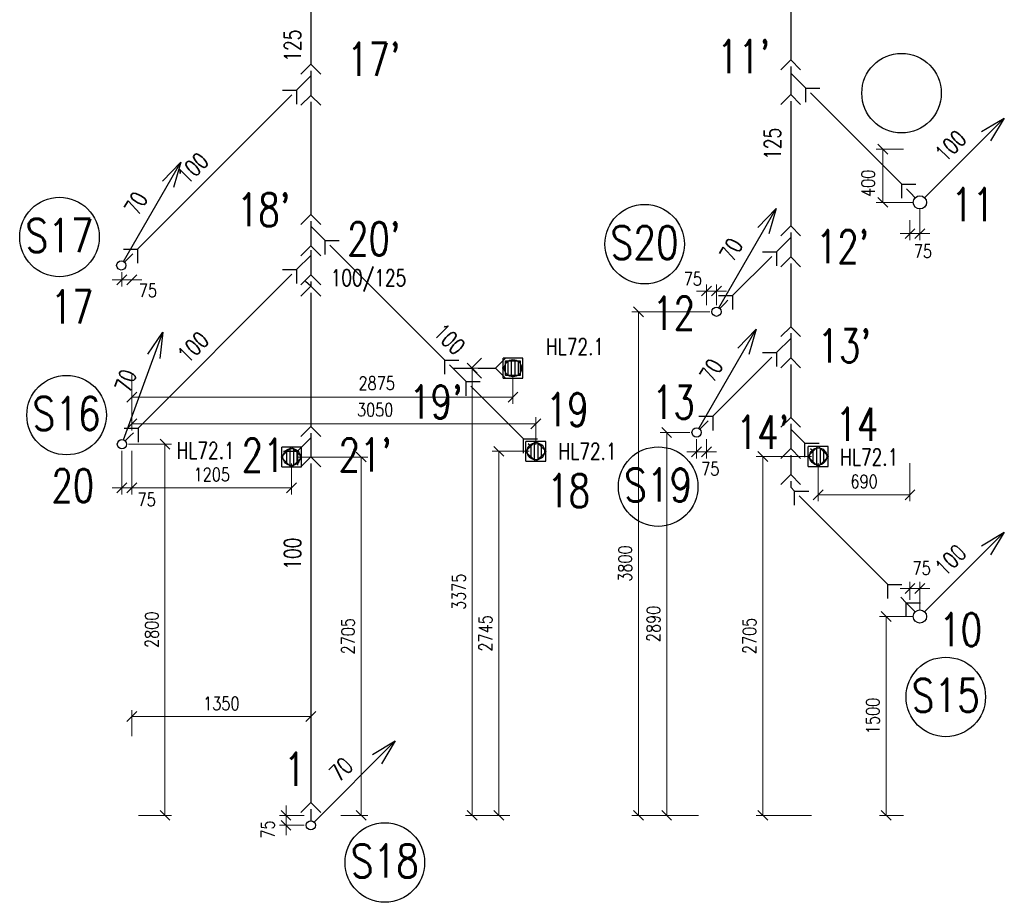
# Model space of a CAD drawing. Extents: x -388847 to -134749, y 81682 to 194994.
# Tile 7 of 23: x -296305 to -288876, y 115114 to 121773. Entities that reach past the tile are written whole.
import ezdxf
from ezdxf.enums import TextEntityAlignment as Align

# ---------------------------------------------------------------- set-up
doc = ezdxf.new("R2010")
doc.units = 0
doc.header["$MEASUREMENT"] = 0
doc.header["$PDMODE"] = 3
doc.header["$PDSIZE"] = 75
doc.linetypes.add('DASHED', pattern=[0.75, 0.5, -0.25])
doc.layers.get('Defpoints').update_dxf_attribs({"lineweight": 13})
for name, color, linetype in [('K0_PR721_PUD_CISSVOD', 1, 'Continuous'), ('K0_PR721_PUD_HRDLA', 7, 'Continuous'), ('K0_PR721_PUD_POPIS', 7, 'Continuous'), ('K0_PR721_PUD_POTRUBI', 1, 'Continuous'), ('K0_PR721_PUD_POTVAR', 7, 'Continuous'), ('K0_PR721_PUD_STOUP', 1, 'Continuous'), ('K0_PR721_PUD_VPUSTI', 7, 'Continuous'), ('P2_S721_POPIS', 1, 'Continuous'), ('ZT-KAN', 3, 'Continuous'), ('ZT-KOTY', 2, 'Continuous')]:
    doc.layers.add(name, color=color, linetype=linetype)
doc.styles.add('SIMP_CZ', font='simplex.shx', dxfattribs={"width": 0.8})
doc.styles.add('SIMPLEX', font='SIMPLEX.shx', dxfattribs={"width": 0.8})
doc.dimstyles.new('kam', dxfattribs={"dimscale": 50, "dimtxt": 2, "dimasz": 1.5, "dimexe": 1, "dimexo": 1, "dimgap": 1, "dimtad": 1, "dimdec": 0, "dimrnd": 5, "dimzin": 0, "dimdsep": 46, "dimtxsty": 'SIMPLEX', "dimblk": 'OBLIQUE', "dimcen": -0.09, "dimadec": 0, "dimazin": 0, "dimtfac": 1, "dimtdec": 0, "dimtmove": 2, "dimatfit": 3, "dimldrblk": 'OBLIQUE', "dimfxl": 0, "dimtolj": 1, "dimtzin": 0, "dimlwd": 0, "dimlwe": 0, "dimarcsym": 0})

# ---------------------------------------------------------------- blocks, each defined once
blk = doc.blocks.new('VPUSTGEB')
at = {"layer": 'ZT-KAN', "color": 4, "linetype": 'Continuous'}
for p, q in [((-75, -75), (-75, 75)), ((75, 75), (-75, 75)), ((75, -75), (75, 75)), ((-39.6, 51.7), (-39.6, -51.7)), ((-14, 63.5), (-14, -63.5)), ((14, 63.5), (14, -63.5)), ((39.6, 51.7), (39.6, -51.7)), ((-75, -75), (75, -75))]:
    blk.add_line(p, q, dxfattribs=at)
blk.add_circle((0, 0), 65.1, dxfattribs=at)
blk = doc.blocks.new('S721ST_CISLO')
at = {"color": 7}
blk.add_circle((0, 0), 300, dxfattribs=at)
at = {"style": 'SIMP_CZ', "width": 0.8}
blk.add_attdef('CISLO_STOUPACKY', text='', height=250, dxfattribs=at).set_placement((0, -113.2), align=Align.CENTER)
blk = doc.blocks.new('_OBLIQUE')
at = {"color": 0, "linetype": 'ByBlock'}
blk.add_line((-0.5, -0.5), (0.5, 0.5), dxfattribs=at)
blk = doc.blocks.new('*D277')
at = {"layer": 'Defpoints', "color": 0, "ltscale": 300}
for p in [(-294108.2, 116514.7), (-295457.6, 116316.5), (-294108.2, 116316.5)]:
    blk.add_point(p, dxfattribs=at)
at = {"layer": 'ZT-KOTY', "color": 0, "lineweight": 0, "ltscale": 300}
for p, q in [((-295457.6, 116366.5), (-295457.6, 116564.7)), ((-294108.2, 116366.5), (-294108.2, 116564.7)), ((-295457.6, 116514.7), (-294108.2, 116514.7))]:
    blk.add_line(p, q, dxfattribs=at)
at = {"layer": 'ZT-KOTY', "color": 0, "lineweight": 0, "ltscale": 300, "xscale": 75, "yscale": 75, "zscale": 75, "rotation": 180}
blk.add_blockref('_OBLIQUE', (-295457.6, 116514.7), dxfattribs=at)
at = {"layer": 'ZT-KOTY', "color": 0, "lineweight": 0, "ltscale": 300, "xscale": 75, "yscale": 75, "zscale": 75}
blk.add_blockref('_OBLIQUE', (-294108.2, 116514.7), dxfattribs=at)
at = {"layer": 'ZT-KOTY', "color": 0, "ltscale": 300, "insert": (-294782.9, 116614.7), "char_height": 100, "attachment_point": 5, "style": 'SIMPLEX'}
blk.add_mtext('\\A1;1350', dxfattribs=at)
blk = doc.blocks.new('*D278')
at = {"layer": 'Defpoints', "color": 0, "ltscale": 300}
for p in [(-294295.2, 115770), (-294108.2, 115770), (-294108.2, 115694.8)]:
    blk.add_point(p, dxfattribs=at)
at = {"layer": 'ZT-KOTY', "color": 0, "lineweight": 0, "ltscale": 300}
for p, q in [((-294295.2, 115770), (-294295.2, 115845)), ((-294158.2, 115770), (-294345.2, 115770)), ((-294295.2, 115694.8), (-294295.2, 115770)), ((-294158.2, 115694.8), (-294345.2, 115694.8)), ((-294295.2, 115694.8), (-294295.2, 115619.8))]:
    blk.add_line(p, q, dxfattribs=at)
at = {"layer": 'ZT-KOTY', "color": 0, "lineweight": 0, "ltscale": 300, "xscale": 75, "yscale": 75, "zscale": 75}
for p, rotation in [((-294295.2, 115770), 270), ((-294295.2, 115694.8), 90)]:
    blk.add_blockref('_OBLIQUE', p, dxfattribs=dict(at, rotation=rotation))
at = {"layer": 'ZT-KOTY', "color": 0, "ltscale": 300, "insert": (-294432.5, 115662.9), "char_height": 100, "attachment_point": 5, "rotation": 90, "style": 'SIMPLEX'}
blk.add_mtext('\\A1;75', dxfattribs=at)
blk = doc.blocks.new('*D279')
at = {"layer": 'Defpoints', "color": 0, "ltscale": 300}
for p in [(-295533, 118570), (-295457.6, 118570), (-295457.6, 118240.8)]:
    blk.add_point(p, dxfattribs=at)
at = {"layer": 'ZT-KOTY', "color": 0, "lineweight": 0, "ltscale": 300}
for p, q in [((-295533, 118520), (-295533, 118190.8)), ((-295457.6, 118520), (-295457.6, 118190.8)), ((-295533, 118240.8), (-295608, 118240.8)), ((-295533, 118240.8), (-295457.6, 118240.8)), ((-295457.6, 118240.8), (-295382.6, 118240.8))]:
    blk.add_line(p, q, dxfattribs=at)
at = {"layer": 'ZT-KOTY', "color": 0, "lineweight": 0, "ltscale": 300, "xscale": 75, "yscale": 75, "zscale": 75}
blk.add_blockref('_OBLIQUE', (-295533, 118240.8), dxfattribs=at)
at = {"layer": 'ZT-KOTY', "color": 0, "lineweight": 0, "ltscale": 300, "xscale": 75, "yscale": 75, "zscale": 75, "rotation": 180}
blk.add_blockref('_OBLIQUE', (-295457.6, 118240.8), dxfattribs=at)
at = {"layer": 'ZT-KOTY', "color": 0, "ltscale": 300, "insert": (-295346.6, 118151.9), "char_height": 100, "attachment_point": 5, "style": 'SIMPLEX'}
blk.add_mtext('\\A1;75', dxfattribs=at)
blk = doc.blocks.new('*D280')
at = {"layer": 'Defpoints', "color": 0, "ltscale": 300}
for p in [(-295457.6, 118473.3), (-294252.9, 118473.3, 350.4), (-295457.6, 118240.8)]:
    blk.add_point(p, dxfattribs=at)
at = {"layer": 'ZT-KOTY', "color": 0, "lineweight": 0, "ltscale": 300}
for p, q in [((-295457.6, 118423.3), (-295457.6, 118190.8)), ((-294252.9, 118423.3), (-294252.9, 118190.8)), ((-294252.9, 118240.8), (-295457.6, 118240.8))]:
    blk.add_line(p, q, dxfattribs=at)
at = {"layer": 'ZT-KOTY', "color": 0, "lineweight": 0, "ltscale": 300, "xscale": 75, "yscale": 75, "zscale": 75, "rotation": 180}
blk.add_blockref('_OBLIQUE', (-295457.6, 118240.8), dxfattribs=at)
at = {"layer": 'ZT-KOTY', "color": 0, "lineweight": 0, "ltscale": 300, "xscale": 75, "yscale": 75, "zscale": 75}
blk.add_blockref('_OBLIQUE', (-294252.9, 118240.8), dxfattribs=at)
at = {"layer": 'ZT-KOTY', "color": 0, "ltscale": 300, "insert": (-294855.2, 118340.8), "char_height": 100, "attachment_point": 5, "style": 'SIMPLEX'}
blk.add_mtext('\\A1;1205', dxfattribs=at)
blk = doc.blocks.new('*D281')
at = {"layer": 'Defpoints', "color": 0, "ltscale": 300}
for p in [(-295457.6, 119143.5), (-292582.9, 119143.5, 717.8), (-295457.6, 118925.4)]:
    blk.add_point(p, dxfattribs=at)
at = {"layer": 'ZT-KOTY', "color": 0, "lineweight": 0, "ltscale": 300}
for p, q in [((-295457.6, 119093.5), (-295457.6, 118875.4)), ((-292582.9, 119093.5), (-292582.9, 118875.4)), ((-292582.9, 118925.4), (-295457.6, 118925.4))]:
    blk.add_line(p, q, dxfattribs=at)
at = {"layer": 'ZT-KOTY', "color": 0, "lineweight": 0, "ltscale": 300, "xscale": 75, "yscale": 75, "zscale": 75, "rotation": 180}
blk.add_blockref('_OBLIQUE', (-295457.6, 118925.4), dxfattribs=at)
at = {"layer": 'ZT-KOTY', "color": 0, "lineweight": 0, "ltscale": 300, "xscale": 75, "yscale": 75, "zscale": 75}
blk.add_blockref('_OBLIQUE', (-292582.9, 118925.4), dxfattribs=at)
at = {"layer": 'ZT-KOTY', "color": 0, "ltscale": 300, "insert": (-293611.1, 119031), "char_height": 100, "attachment_point": 5, "style": 'SIMPLEX'}
blk.add_mtext('\\A1;2875', dxfattribs=at)
blk = doc.blocks.new('*D282')
at = {"layer": 'Defpoints', "color": 0, "ltscale": 300}
for p in [(-295457.6, 118925.4), (-292409.7, 118723.7), (-292409.7, 118516.2, 734.7)]:
    blk.add_point(p, dxfattribs=at)
at = {"layer": 'ZT-KOTY', "color": 0, "lineweight": 0, "ltscale": 300}
for p, q in [((-295457.6, 118875.4), (-295457.6, 118673.7)), ((-295457.6, 118723.7), (-292409.7, 118723.7)), ((-292409.7, 118566.2), (-292409.7, 118773.7))]:
    blk.add_line(p, q, dxfattribs=at)
at = {"layer": 'ZT-KOTY', "color": 0, "lineweight": 0, "ltscale": 300, "xscale": 75, "yscale": 75, "zscale": 75, "rotation": 180}
blk.add_blockref('_OBLIQUE', (-295457.6, 118723.7), dxfattribs=at)
at = {"layer": 'ZT-KOTY', "color": 0, "lineweight": 0, "ltscale": 300, "xscale": 75, "yscale": 75, "zscale": 75}
blk.add_blockref('_OBLIQUE', (-292409.7, 118723.7), dxfattribs=at)
at = {"layer": 'ZT-KOTY', "color": 0, "ltscale": 300, "insert": (-293622.6, 118830.4), "char_height": 100, "attachment_point": 5, "style": 'SIMPLEX'}
blk.add_mtext('\\A1;3050', dxfattribs=at)
blk = doc.blocks.new('*D283')
at = {"layer": 'Defpoints', "color": 0, "ltscale": 300}
for p in [(-295533, 118570), (-295457.6, 115770), (-295208.4, 115770)]:
    blk.add_point(p, dxfattribs=at)
at = {"layer": 'ZT-KOTY', "color": 0, "lineweight": 0, "ltscale": 300}
for p, q in [((-295483, 118570), (-295158.4, 118570)), ((-295208.4, 118570), (-295208.4, 115770)), ((-295407.6, 115770), (-295158.4, 115770))]:
    blk.add_line(p, q, dxfattribs=at)
at = {"layer": 'ZT-KOTY', "color": 0, "lineweight": 0, "ltscale": 300, "xscale": 75, "yscale": 75, "zscale": 75}
for p, rotation in [((-295208.4, 118570), 90), ((-295208.4, 115770), 270)]:
    blk.add_blockref('_OBLIQUE', p, dxfattribs=dict(at, rotation=rotation))
at = {"layer": 'ZT-KOTY', "color": 0, "ltscale": 300, "insert": (-295308.4, 117170), "char_height": 100, "attachment_point": 5, "rotation": 90, "style": 'SIMPLEX'}
blk.add_mtext('\\A1;2800', dxfattribs=at)
blk = doc.blocks.new('*D284')
at = {"layer": 'Defpoints', "color": 0, "ltscale": 300}
for p in [(-294252.9, 118473.3, 350.4), (-293932.6, 115770), (-293727.6, 115770)]:
    blk.add_point(p, dxfattribs=at)
at = {"layer": 'ZT-KOTY', "color": 0, "lineweight": 0, "ltscale": 300}
for p, q in [((-294202.9, 118473.3), (-293677.6, 118473.3)), ((-293727.6, 118473.3), (-293727.6, 115770)), ((-293882.6, 115770), (-293677.6, 115770))]:
    blk.add_line(p, q, dxfattribs=at)
at = {"layer": 'ZT-KOTY', "color": 0, "lineweight": 0, "ltscale": 300, "xscale": 75, "yscale": 75, "zscale": 75}
for p, rotation in [((-293727.6, 118473.3), 90), ((-293727.6, 115770), 270)]:
    blk.add_blockref('_OBLIQUE', p, dxfattribs=dict(at, rotation=rotation))
at = {"layer": 'ZT-KOTY', "color": 0, "ltscale": 300, "insert": (-293827.6, 117121.6), "char_height": 100, "attachment_point": 5, "rotation": 90, "style": 'SIMPLEX'}
blk.add_mtext('\\A1;2705', dxfattribs=at)
blk = doc.blocks.new('*D285')
at = {"layer": 'Defpoints', "color": 0, "ltscale": 300}
for p in [(-292409.7, 118516.2, 734.7), (-292690.1, 115770), (-292557.6, 115770)]:
    blk.add_point(p, dxfattribs=at)
at = {"layer": 'ZT-KOTY', "color": 0, "lineweight": 0, "ltscale": 300}
for p, q in [((-292459.7, 118516.2), (-292740.1, 118516.2)), ((-292690.1, 118516.2), (-292690.1, 115770)), ((-292607.6, 115770), (-292740.1, 115770))]:
    blk.add_line(p, q, dxfattribs=at)
at = {"layer": 'ZT-KOTY', "color": 0, "lineweight": 0, "ltscale": 300, "xscale": 75, "yscale": 75, "zscale": 75}
for p, rotation in [((-292690.1, 118516.2), 90), ((-292690.1, 115770), 270)]:
    blk.add_blockref('_OBLIQUE', p, dxfattribs=dict(at, rotation=rotation))
at = {"layer": 'ZT-KOTY', "color": 0, "ltscale": 300, "insert": (-292790.1, 117143.1), "char_height": 100, "attachment_point": 5, "rotation": 90, "style": 'SIMPLEX'}
blk.add_mtext('\\A1;2745', dxfattribs=at)
blk = doc.blocks.new('*D286')
at = {"layer": 'Defpoints', "color": 0, "ltscale": 300}
for p in [(-292715.3, 119143.2), (-292890.7, 115770), (-292690.1, 115770)]:
    blk.add_point(p, dxfattribs=at)
at = {"layer": 'ZT-KOTY', "color": 0, "lineweight": 0, "ltscale": 300}
for p, q in [((-292765.3, 119143.2), (-292940.7, 119143.2)), ((-292890.7, 119143.2), (-292890.7, 115770)), ((-292740.1, 115770), (-292940.7, 115770))]:
    blk.add_line(p, q, dxfattribs=at)
at = {"layer": 'ZT-KOTY', "color": 0, "lineweight": 0, "ltscale": 300, "xscale": 75, "yscale": 75, "zscale": 75}
for p, rotation in [((-292890.7, 119143.2), 90), ((-292890.7, 115770), 270)]:
    blk.add_blockref('_OBLIQUE', p, dxfattribs=dict(at, rotation=rotation))
at = {"layer": 'ZT-KOTY', "color": 0, "ltscale": 300, "insert": (-292990.7, 117456.6), "char_height": 100, "attachment_point": 5, "rotation": 90, "style": 'SIMPLEX'}
blk.add_mtext('\\A1;3375', dxfattribs=at)
blk = doc.blocks.new('*D287')
at = {"layer": 'Defpoints', "color": 0, "ltscale": 300}
for p in [(-291122.6, 119725.7), (-291122.6, 119569.5), (-291047.5, 119569.5)]:
    blk.add_point(p, dxfattribs=at)
at = {"layer": 'ZT-KOTY', "color": 0, "lineweight": 0, "ltscale": 300}
for p, q in [((-291122.6, 119619.5), (-291122.6, 119775.7)), ((-291047.5, 119619.5), (-291047.5, 119775.7)), ((-291122.6, 119725.7), (-291197.6, 119725.7)), ((-291047.5, 119725.7), (-291122.6, 119725.7)), ((-291047.5, 119725.7), (-290972.5, 119725.7))]:
    blk.add_line(p, q, dxfattribs=at)
at = {"layer": 'ZT-KOTY', "color": 0, "lineweight": 0, "ltscale": 300, "xscale": 75, "yscale": 75, "zscale": 75}
blk.add_blockref('_OBLIQUE', (-291122.6, 119725.7), dxfattribs=at)
at = {"layer": 'ZT-KOTY', "color": 0, "lineweight": 0, "ltscale": 300, "xscale": 75, "yscale": 75, "zscale": 75, "rotation": 180}
blk.add_blockref('_OBLIQUE', (-291047.5, 119725.7), dxfattribs=at)
at = {"layer": 'ZT-KOTY', "color": 0, "ltscale": 300, "insert": (-291225.8, 119818.4), "char_height": 100, "attachment_point": 5, "style": 'SIMPLEX'}
blk.add_mtext('\\A1;75', dxfattribs=at)
blk = doc.blocks.new('*D288')
at = {"layer": 'Defpoints', "color": 0, "ltscale": 300}
for p in [(-295533, 119919), (-295457.6, 119810.4), (-295457.6, 119810.4)]:
    blk.add_point(p, dxfattribs=at)
at = {"layer": 'ZT-KOTY', "color": 0, "lineweight": 0, "ltscale": 300}
for p, q in [((-295533, 119869), (-295533, 119760.4)), ((-295533, 119810.4), (-295608, 119810.4)), ((-295533, 119810.4), (-295457.6, 119810.4)), ((-295457.6, 119810.4), (-295382.6, 119810.4))]:
    blk.add_line(p, q, dxfattribs=at)
at = {"layer": 'ZT-KOTY', "color": 0, "lineweight": 0, "ltscale": 300, "xscale": 75, "yscale": 75, "zscale": 75}
blk.add_blockref('_OBLIQUE', (-295533, 119810.4), dxfattribs=at)
at = {"layer": 'ZT-KOTY', "color": 0, "lineweight": 0, "ltscale": 300, "xscale": 75, "yscale": 75, "zscale": 75, "rotation": 180}
blk.add_blockref('_OBLIQUE', (-295457.6, 119810.4), dxfattribs=at)
at = {"layer": 'ZT-KOTY', "color": 0, "ltscale": 300, "insert": (-295337.5, 119729.7), "char_height": 100, "attachment_point": 5, "style": 'SIMPLEX'}
blk.add_mtext('\\A1;75', dxfattribs=at)
blk = doc.blocks.new('*D298')
at = {"layer": 'Defpoints', "color": 0, "ltscale": 300}
for p in [(-289512.3, 120394.5), (-289587.6, 120310), (-289587.6, 120158.5)]:
    blk.add_point(p, dxfattribs=at)
at = {"layer": 'ZT-KOTY', "color": 0, "lineweight": 0, "ltscale": 300}
for p, q in [((-289512.3, 120344.5), (-289512.3, 120108.5)), ((-289587.6, 120260), (-289587.6, 120108.5)), ((-289587.6, 120158.5), (-289662.6, 120158.5)), ((-289512.3, 120158.5), (-289587.6, 120158.5)), ((-289512.3, 120158.5), (-289437.3, 120158.5))]:
    blk.add_line(p, q, dxfattribs=at)
at = {"layer": 'ZT-KOTY', "color": 0, "lineweight": 0, "ltscale": 300, "xscale": 75, "yscale": 75, "zscale": 75}
blk.add_blockref('_OBLIQUE', (-289587.6, 120158.5), dxfattribs=at)
at = {"layer": 'ZT-KOTY', "color": 0, "lineweight": 0, "ltscale": 300, "xscale": 75, "yscale": 75, "zscale": 75, "rotation": 180}
blk.add_blockref('_OBLIQUE', (-289512.3, 120158.5), dxfattribs=at)
at = {"layer": 'ZT-KOTY', "color": 0, "ltscale": 300, "insert": (-289489.9, 120025.4), "char_height": 100, "attachment_point": 5, "style": 'SIMPLEX'}
blk.add_mtext('\\A1;75', dxfattribs=at)
blk = doc.blocks.new('*D299')
at = {"layer": 'Defpoints', "color": 0, "ltscale": 300}
for p in [(-289587.6, 117480.8), (-289587.6, 117345), (-289512.6, 117270)]:
    blk.add_point(p, dxfattribs=at)
at = {"layer": 'ZT-KOTY', "color": 0, "lineweight": 0, "ltscale": 300}
for p, q in [((-289587.6, 117395), (-289587.6, 117530.8)), ((-289512.6, 117320), (-289512.6, 117530.8)), ((-289587.6, 117480.8), (-289662.6, 117480.8)), ((-289512.6, 117480.8), (-289587.6, 117480.8)), ((-289512.6, 117480.8), (-289437.6, 117480.8))]:
    blk.add_line(p, q, dxfattribs=at)
at = {"layer": 'ZT-KOTY', "color": 0, "lineweight": 0, "ltscale": 300, "xscale": 75, "yscale": 75, "zscale": 75}
blk.add_blockref('_OBLIQUE', (-289587.6, 117480.8), dxfattribs=at)
at = {"layer": 'ZT-KOTY', "color": 0, "lineweight": 0, "ltscale": 300, "xscale": 75, "yscale": 75, "zscale": 75, "rotation": 180}
blk.add_blockref('_OBLIQUE', (-289512.6, 117480.8), dxfattribs=at)
at = {"layer": 'ZT-KOTY', "color": 0, "ltscale": 300, "insert": (-289499.5, 117634.5), "char_height": 100, "attachment_point": 5, "style": 'SIMPLEX'}
blk.add_mtext('\\A1;75', dxfattribs=at)
blk = doc.blocks.new('*D300')
at = {"layer": 'Defpoints', "color": 0, "ltscale": 300}
for p in [(-289767.9, 117270), (-289512.6, 117270), (-289587.6, 115770)]:
    blk.add_point(p, dxfattribs=at)
at = {"layer": 'ZT-KOTY', "color": 0, "lineweight": 0, "ltscale": 300}
for p, q in [((-289562.6, 117270), (-289817.9, 117270)), ((-289767.9, 115770), (-289767.9, 117270)), ((-289637.6, 115770), (-289817.9, 115770))]:
    blk.add_line(p, q, dxfattribs=at)
at = {"layer": 'ZT-KOTY', "color": 0, "lineweight": 0, "ltscale": 300, "xscale": 75, "yscale": 75, "zscale": 75}
for p, rotation in [((-289767.9, 117270), 90), ((-289767.9, 115770), 270)]:
    blk.add_blockref('_OBLIQUE', p, dxfattribs=dict(at, rotation=rotation))
at = {"layer": 'ZT-KOTY', "color": 0, "ltscale": 300, "insert": (-289867.9, 116520), "char_height": 100, "attachment_point": 5, "rotation": 90, "style": 'SIMPLEX'}
blk.add_mtext('\\A1;1500', dxfattribs=at)
blk = doc.blocks.new('*D301')
at = {"layer": 'Defpoints', "color": 0, "ltscale": 300}
for p in [(-290280.1, 118477.5), (-289587.6, 118477.5), (-289587.6, 118189)]:
    blk.add_point(p, dxfattribs=at)
at = {"layer": 'ZT-KOTY', "color": 0, "lineweight": 0, "ltscale": 300}
for p, q in [((-290280.1, 118427.5), (-290280.1, 118139)), ((-289587.6, 118427.5), (-289587.6, 118139)), ((-290280.1, 118189), (-289587.6, 118189))]:
    blk.add_line(p, q, dxfattribs=at)
at = {"layer": 'ZT-KOTY', "color": 0, "lineweight": 0, "ltscale": 300, "xscale": 75, "yscale": 75, "zscale": 75, "rotation": 180}
blk.add_blockref('_OBLIQUE', (-290280.1, 118189), dxfattribs=at)
at = {"layer": 'ZT-KOTY', "color": 0, "lineweight": 0, "ltscale": 300, "xscale": 75, "yscale": 75, "zscale": 75}
blk.add_blockref('_OBLIQUE', (-289587.6, 118189), dxfattribs=at)
at = {"layer": 'ZT-KOTY', "color": 0, "ltscale": 300, "insert": (-289933.8, 118289), "char_height": 100, "attachment_point": 5, "style": 'SIMPLEX'}
blk.add_mtext('\\A1;690', dxfattribs=at)
blk = doc.blocks.new('*D302')
at = {"layer": 'Defpoints', "color": 0, "ltscale": 300}
for p in [(-290280.1, 118477.5), (-290698.2, 115770), (-290280.1, 115770)]:
    blk.add_point(p, dxfattribs=at)
at = {"layer": 'ZT-KOTY', "color": 0, "lineweight": 0, "ltscale": 300}
for p, q in [((-290330.1, 118477.5), (-290748.2, 118477.5)), ((-290698.2, 118477.5), (-290698.2, 115770)), ((-290330.1, 115770), (-290748.2, 115770))]:
    blk.add_line(p, q, dxfattribs=at)
at = {"layer": 'ZT-KOTY', "color": 0, "lineweight": 0, "ltscale": 300, "xscale": 75, "yscale": 75, "zscale": 75}
for p, rotation in [((-290698.2, 118477.5), 90), ((-290698.2, 115770), 270)]:
    blk.add_blockref('_OBLIQUE', p, dxfattribs=dict(at, rotation=rotation))
at = {"layer": 'ZT-KOTY', "color": 0, "ltscale": 300, "insert": (-290798.2, 117123.7), "char_height": 100, "attachment_point": 5, "rotation": 90, "style": 'SIMPLEX'}
blk.add_mtext('\\A1;2705', dxfattribs=at)
blk = doc.blocks.new('*D303')
at = {"layer": 'Defpoints', "color": 0, "ltscale": 300}
for p in [(-291197.4, 118658.6), (-291423.1, 115770), (-291132.6, 115770)]:
    blk.add_point(p, dxfattribs=at)
at = {"layer": 'ZT-KOTY', "color": 0, "lineweight": 0, "ltscale": 300}
for p, q in [((-291247.4, 118658.6), (-291473.1, 118658.6)), ((-291423.1, 118658.6), (-291423.1, 115770)), ((-291182.6, 115770), (-291473.1, 115770))]:
    blk.add_line(p, q, dxfattribs=at)
at = {"layer": 'ZT-KOTY', "color": 0, "lineweight": 0, "ltscale": 300, "xscale": 75, "yscale": 75, "zscale": 75}
for p, rotation in [((-291423.1, 118658.6), 90), ((-291423.1, 115770), 270)]:
    blk.add_blockref('_OBLIQUE', p, dxfattribs=dict(at, rotation=rotation))
at = {"layer": 'ZT-KOTY', "color": 0, "ltscale": 300, "insert": (-291523.1, 117214.3), "char_height": 100, "attachment_point": 5, "rotation": 90, "style": 'SIMPLEX'}
blk.add_mtext('\\A1;2890', dxfattribs=at)
blk = doc.blocks.new('*D304')
at = {"layer": 'Defpoints', "color": 0, "ltscale": 300}
for p in [(-291047.5, 119569.5), (-291636.8, 115770), (-291423.1, 115770)]:
    blk.add_point(p, dxfattribs=at)
at = {"layer": 'ZT-KOTY', "color": 0, "lineweight": 0, "ltscale": 300}
for p, q in [((-291097.5, 119569.5), (-291686.8, 119569.5)), ((-291636.8, 119569.5), (-291636.8, 115770)), ((-291473.1, 115770), (-291686.8, 115770))]:
    blk.add_line(p, q, dxfattribs=at)
at = {"layer": 'ZT-KOTY', "color": 0, "lineweight": 0, "ltscale": 300, "xscale": 75, "yscale": 75, "zscale": 75}
for p, rotation in [((-291636.8, 119569.5), 90), ((-291636.8, 115770), 270)]:
    blk.add_blockref('_OBLIQUE', p, dxfattribs=dict(at, rotation=rotation))
at = {"layer": 'ZT-KOTY', "color": 0, "ltscale": 300, "insert": (-291736.8, 117669.7), "char_height": 100, "attachment_point": 5, "rotation": 90, "style": 'SIMPLEX'}
blk.add_mtext('\\A1;3800', dxfattribs=at)
blk = doc.blocks.new('*D305')
at = {"layer": 'Defpoints', "color": 0, "ltscale": 300}
for p in [(-291197.4, 118658.6), (-291122.6, 118658.6), (-291122.6, 118511.9)]:
    blk.add_point(p, dxfattribs=at)
at = {"layer": 'ZT-KOTY', "color": 0, "lineweight": 0, "ltscale": 300}
for p, q in [((-291197.4, 118608.6), (-291197.4, 118461.9)), ((-291122.6, 118608.6), (-291122.6, 118461.9)), ((-291197.4, 118511.9), (-291272.4, 118511.9)), ((-291197.4, 118511.9), (-291122.6, 118511.9)), ((-291122.6, 118511.9), (-291047.6, 118511.9))]:
    blk.add_line(p, q, dxfattribs=at)
at = {"layer": 'ZT-KOTY', "color": 0, "lineweight": 0, "ltscale": 300, "xscale": 75, "yscale": 75, "zscale": 75}
blk.add_blockref('_OBLIQUE', (-291197.4, 118511.9), dxfattribs=at)
at = {"layer": 'ZT-KOTY', "color": 0, "lineweight": 0, "ltscale": 300, "xscale": 75, "yscale": 75, "zscale": 75, "rotation": 180}
blk.add_blockref('_OBLIQUE', (-291122.6, 118511.9), dxfattribs=at)
at = {"layer": 'ZT-KOTY', "color": 0, "ltscale": 300, "insert": (-291094.1, 118383.9), "char_height": 100, "attachment_point": 5, "style": 'SIMPLEX'}
blk.add_mtext('\\A1;75', dxfattribs=at)
blk = doc.blocks.new('*D306')
at = {"layer": 'Defpoints', "color": 0, "ltscale": 300}
for p in [(-289587.6, 120795), (-289791.8, 120394.5), (-289512.3, 120394.5)]:
    blk.add_point(p, dxfattribs=at)
at = {"layer": 'ZT-KOTY', "color": 0, "lineweight": 0, "ltscale": 300}
for p, q in [((-289637.6, 120795), (-289841.8, 120795)), ((-289791.8, 120795), (-289791.8, 120394.5)), ((-289562.3, 120394.5), (-289841.8, 120394.5))]:
    blk.add_line(p, q, dxfattribs=at)
at = {"layer": 'ZT-KOTY', "color": 0, "lineweight": 0, "ltscale": 300, "xscale": 75, "yscale": 75, "zscale": 75}
for p, rotation in [((-289791.8, 120795), 90), ((-289791.8, 120394.5), 270)]:
    blk.add_blockref('_OBLIQUE', p, dxfattribs=dict(at, rotation=rotation))
at = {"layer": 'ZT-KOTY', "color": 0, "ltscale": 300, "insert": (-289903.9, 120537.9), "char_height": 100, "attachment_point": 5, "rotation": 90, "style": 'SIMPLEX'}
blk.add_mtext('\\A1;400', dxfattribs=at)

msp = doc.modelspace()

# ---------------------------------------------------------------- linework, layer by layer
at = {"layer": 'K0_PR721_PUD_HRDLA'}
for p, q in [((-290562.4, 121395.5), (-290487.4, 121470.5)), ((-290487.4, 121470.5), (-290412.4, 121395.5)), ((-294183.2, 121361.8), (-294108.2, 121436.8)), ((-294108.2, 121436.8), (-294033.2, 121361.8)), ((-294321.7, 121241.3), (-294215.7, 121241.3)), ((-294215.7, 121241.3), (-294215.7, 121135.3)), ((-290373.6, 121149.7), (-290373.6, 121255.8)), ((-290373.6, 121255.8), (-290267.6, 121255.8)), ((-294183.2, 121126.8), (-294108.2, 121201.8)), ((-294108.2, 121201.8), (-294033.2, 121126.8)), ((-290562.4, 121133.6), (-290487.4, 121208.6)), ((-290487.4, 121208.6), (-290412.4, 121133.6)), ((-289650.2, 120426.3), (-289650.2, 120532.3)), ((-289650.2, 120532.3), (-289544.1, 120532.3)), ((-294183.2, 120226.8), (-294108.2, 120301.8)), ((-294108.2, 120301.8), (-294033.2, 120226.8)), ((-290562.4, 120142.5), (-290487.4, 120217.5)), ((-290487.4, 120217.5), (-290412.4, 120142.5)), ((-294183.2, 119991.8), (-294108.2, 120066.8)), ((-294108.2, 120066.8), (-294033.2, 119991.8)), ((-294000.7, 120000.3), (-294000.7, 120106.3)), ((-294000.7, 120106.3), (-293894.7, 120106.3)), ((-295522, 120041.1), (-295415.9, 120041.1)), ((-295415.9, 120041.1), (-295415.9, 119935)), ((-290701, 120022.1), (-290594.9, 120022.1)), ((-290594.9, 120022.1), (-290594.9, 119916)), ((-290562.4, 119907.6), (-290487.4, 119982.6)), ((-290487.4, 119982.6), (-290412.4, 119907.6)), ((-294321.7, 119887.3), (-294215.7, 119887.3)), ((-294215.7, 119887.3), (-294215.7, 119781.3)), ((-294183.2, 119772.8), (-294108.2, 119847.8)), ((-294108.2, 119847.8), (-294033.2, 119772.8)), ((-294183.2, 119687.8), (-294108.2, 119762.8)), ((-294108.2, 119762.8), (-294033.2, 119687.8)), ((-291032, 119691.1), (-290925.9, 119691.1)), ((-290925.9, 119691.1), (-290925.9, 119585)), ((-290562.4, 119381.5), (-290487.4, 119456.5)), ((-290487.4, 119456.5), (-290412.4, 119381.5)), ((-290701, 119261.1), (-290594.9, 119261.1)), ((-290594.9, 119261.1), (-290594.9, 119155)), ((-293097.7, 119097.2), (-293097.7, 119203.3)), ((-293097.7, 119203.3), (-292991.6, 119203.3)), ((-292894.7, 119143.2), (-292819.7, 119218.2)), ((-292715.3, 119143.2), (-292640.3, 119218.2)), ((-290562.4, 119146.6), (-290487.4, 119221.6)), ((-290487.4, 119221.6), (-290412.4, 119146.6)), ((-292819.7, 119068.2), (-292894.7, 119143.2)), ((-292640.3, 119068.2), (-292715.3, 119143.2)), ((-292936.6, 118936.1), (-292936.6, 119042.2)), ((-292936.6, 119042.2), (-292830.5, 119042.2)), ((-291181.6, 118780.5), (-291075.5, 118780.5)), ((-291075.5, 118780.5), (-291075.5, 118674.4)), ((-290562.4, 118697.5), (-290487.4, 118772.5)), ((-290487.4, 118772.5), (-290412.4, 118697.5)), ((-295517, 118692), (-295411, 118692)), ((-295411, 118692), (-295411, 118586)), ((-294183.2, 118627.8), (-294108.2, 118702.8)), ((-294108.2, 118702.8), (-294033.2, 118627.8)), ((-292503.7, 118503.2), (-292503.7, 118609.3)), ((-292503.7, 118609.3), (-292397.7, 118609.3)), ((-290380, 118471), (-290380, 118577.1)), ((-290380, 118577.1), (-290273.9, 118577.1)), ((-294315.4, 118516.7), (-294209.3, 118516.7)), ((-294209.3, 118516.7), (-294209.3, 118410.6)), ((-290562.4, 118462.6), (-290487.4, 118537.6)), ((-290487.4, 118537.6), (-290412.4, 118462.6)), ((-294183.2, 118399.8), (-294108.2, 118474.8)), ((-294108.2, 118474.8), (-294033.2, 118399.8)), ((-290562.4, 118266.5), (-290487.4, 118341.5)), ((-290487.4, 118341.5), (-290412.4, 118266.5)), ((-290457.7, 118108.8), (-290457.7, 118214.9)), ((-290457.7, 118214.9), (-290351.7, 118214.9)), ((-289754.8, 117405.9), (-289754.8, 117512)), ((-289754.8, 117512), (-289648.8, 117512)), ((-289615.3, 117266.9), (-289615.3, 117373)), ((-289615.3, 117373), (-289509.2, 117373)), ((-294183.2, 115792.5), (-294108.2, 115867.5)), ((-294108.2, 115867.5), (-294033.2, 115792.5))]:
    msp.add_line(p, q, dxfattribs=at)
at = {"layer": 'K0_PR721_PUD_POTRUBI'}
for p, q in [((-294108.2, 123268.8), (-294108.2, 121436.8)), ((-290487.4, 123305.6), (-290487.4, 121470.5)), ((-294108.2, 121386.8), (-294108.2, 121201.8)), ((-290487.4, 121420.6), (-290487.4, 121208.6)), ((-294108.2, 121348.8), (-294215.7, 121241.3)), ((-290487.4, 121369.6), (-290373.6, 121255.8)), ((-294251, 121206), (-295415.9, 120041.1)), ((-290338.3, 121220.4), (-289650.2, 120532.3)), ((-294108.2, 121151.8), (-294108.2, 120301.8)), ((-290487.4, 121158.6), (-290487.4, 120217.5)), ((-289614.9, 120497), (-289583, 120465.2)), ((-289583, 120465.2), (-289547.7, 120429.8)), ((-294108.2, 120251.8), (-294108.2, 120066.8)), ((-294108.2, 120213.8), (-294000.7, 120106.3)), ((-290487.4, 120129.6), (-290594.9, 120022.1)), ((-290487.4, 120167.6), (-290487.4, 119982.6)), ((-293965.4, 120071), (-293097.7, 119203.3)), ((-295477.9, 119979.1), (-295513.2, 119943.8)), ((-295451.3, 120005.7), (-295477.9, 119979.1)), ((-294108.2, 119994.8), (-294215.7, 119887.3)), ((-294108.2, 120032.8), (-294108.2, 119847.8)), ((-290630.2, 119986.8), (-290925.9, 119691.1)), ((-290487.4, 119932.6), (-290487.4, 119456.5)), ((-294251, 119852), (-295411, 118692)), ((-294108.2, 119712.8), (-294108.2, 118702.8)), ((-290987.4, 119629.6), (-291022.7, 119594.3)), ((-290961.2, 119655.8), (-290987.4, 119629.6)), ((-290487.4, 119406.6), (-290487.4, 119221.6)), ((-290487.4, 119368.6), (-290594.9, 119261.1)), ((-293062.4, 119168), (-292936.6, 119042.2)), ((-290630.2, 119225.8), (-291075.5, 118780.5)), ((-290487.4, 119171.6), (-290487.4, 118772.5)), ((-293037.6, 119143.2), (-292894.7, 119143.2)), ((-292844.7, 119143.2), (-292715.3, 119143.2)), ((-292638.6, 119143.2), (-292665.4, 119143.2)), ((-292901.2, 119006.8), (-292503.7, 118609.3)), ((-291137.3, 118718.7), (-291172.6, 118683.4)), ((-291110.9, 118745.1), (-291137.3, 118718.7)), ((-290487.4, 118722.6), (-290487.4, 118537.6)), ((-295446.3, 118656.7), (-295472.9, 118630.1)), ((-294108.2, 118652.8), (-294108.2, 118474.8)), ((-290487.4, 118684.6), (-290380, 118577.1)), ((-295472.9, 118630.1), (-295508.3, 118594.7)), ((-294108.2, 118617.8), (-294209.3, 118516.7)), ((-292449.3, 118554.9), (-292468.4, 118574)), ((-294215, 118511), (-294196.5, 118529.5)), ((-290319.1, 118516.3), (-290337.6, 118534.7)), ((-294108.2, 118424.8), (-294108.2, 115867.5)), ((-290487.4, 118487.6), (-290487.4, 118341.5)), ((-290487.4, 118291.6), (-290487.4, 118244.6)), ((-290487.4, 118244.6), (-290457.7, 118214.9)), ((-290422.4, 118179.5), (-289754.8, 117512)), ((-289657.7, 117415.4), (-289615.3, 117373)), ((-289615.3, 117372.7), (-289583.3, 117340.7)), ((-289583.3, 117340.7), (-289547.9, 117305.3)), ((-294108.2, 115817.5), (-294108.2, 115779.8)), ((-294108.2, 115779.8), (-294108.2, 115729.8))]:
    msp.add_line(p, q, dxfattribs=at)
at = {"layer": 'K0_PR721_PUD_POTVAR'}
for p, q in [((-294108.2, 119762.8), (-294148.2, 119797.8)), ((-294108.2, 119797.8), (-294108.2, 119762.8))]:
    msp.add_line(p, q, dxfattribs=at)
for centre, radius in [((-289512.3, 120394.5), 50), ((-295538, 119919), 35), ((-291047.5, 119569.5), 35), ((-291197.4, 118658.6), 35), ((-295533, 118570), 35), ((-289512.6, 117270), 50), ((-294108.2, 115694.8), 35)]:
    msp.add_circle(centre, radius, dxfattribs=at)
at = {"layer": 'K0_PR721_PUD_STOUP', "color": 7}
for p, q in [((-289477, 120429.8), (-288875.9, 121030.9)), ((-289047.4, 120927.9), (-288875.9, 121030.9)), ((-288875.9, 121030.9), (-288978.9, 120859.4)), ((-295520.5, 119949.3), (-295088, 120698.4)), ((-295226.9, 120554.6), (-295088, 120698.4)), ((-295088, 120698.4), (-295143.1, 120506.2)), ((-291030, 119599.8), (-290597.5, 120349)), ((-290736.4, 120205.1), (-290597.5, 120349)), ((-290597.5, 120349), (-290652.6, 120156.7)), ((-295521, 118602.9), (-295225.2, 119415.7)), ((-295337.1, 119249.8), (-295225.2, 119415.7)), ((-295225.2, 119415.7), (-295246.1, 119216.7)), ((-291179.9, 118688.9), (-290747.4, 119438.1)), ((-290886.3, 119294.2), (-290747.4, 119438.1)), ((-290747.4, 119438.1), (-290802.5, 119245.8)), ((-289477.3, 117305.4), (-288876.2, 117906.4)), ((-289047.7, 117803.4), (-288876.2, 117906.4)), ((-288876.2, 117906.4), (-288979.2, 117735)), ((-294083.5, 115719.5), (-293471.8, 116331.2)), ((-293643.2, 116228.2), (-293471.8, 116331.2)), ((-293471.8, 116331.2), (-293574.8, 116159.8))]:
    msp.add_line(p, q, dxfattribs=at)
at = {"layer": 'K0_PR721_PUD_VPUSTI'}
for p, q in [((-292638.6, 119088.2), (-292638.6, 119198.2)), ((-292638.6, 119198.2), (-292528.6, 119198.2)), ((-292528.6, 119198.2), (-292528.6, 119088.2)), ((-292528.6, 119088.2), (-292638.6, 119088.2)), ((-292488.2, 118516), (-292410.4, 118593.8)), ((-292410.4, 118593.8), (-292332.7, 118516)), ((-294331.6, 118472.1), (-294253.9, 118549.9)), ((-294253.9, 118549.9), (-294176.1, 118472.1)), ((-292410.4, 118438.3), (-292488.2, 118516)), ((-292332.7, 118516), (-292410.4, 118438.3)), ((-290358, 118477.4), (-290280.3, 118555.2)), ((-290280.3, 118555.2), (-290202.5, 118477.4)), ((-294253.9, 118394.4), (-294331.6, 118472.1)), ((-294176.1, 118472.1), (-294253.9, 118394.4)), ((-290280.3, 118399.6), (-290358, 118477.4)), ((-290202.5, 118477.4), (-290280.3, 118399.6))]:
    msp.add_line(p, q, dxfattribs=at)

# ---------------------------------------------------------------- block references
at = {"layer": 'P2_S721_POPIS', "ltscale": 300}
msp.add_blockref('S721ST_CISLO', (-289651.1, 121218.6), dxfattribs=at)
for p, values in [((-296004.6, 120133.2), {'CISLO_STOUPACKY': 'S17'}), ((-291589.4, 120079.3), {'CISLO_STOUPACKY': 'S20'}), ((-295950.8, 118789.5), {'CISLO_STOUPACKY': 'S16'}), ((-291487.3, 118249.9), {'CISLO_STOUPACKY': 'S19'}), ((-293549.7, 115413.9), {'CISLO_STOUPACKY': 'S18'})]:
    msp.add_blockref('S721ST_CISLO', p, dxfattribs=at).add_auto_attribs(values)
at = {"layer": 'P2_S721_POPIS', "linetype": 'DASHED', "ltscale": 300}
msp.add_blockref('S721ST_CISLO', (-289317.6, 116663.1), dxfattribs=at).add_auto_attribs({'CISLO_STOUPACKY': 'S15'})
at = {"layer": 'ZT-KAN', "color": 3, "linetype": 'Continuous', "ltscale": 300}
for p in [(-292582.9, 119143.5, 717.8), (-292409.7, 118516.2, 734.7), (-294252.9, 118473.3, 350.4), (-290280.1, 118477.5)]:
    msp.add_blockref('VPUSTGEB', p, dxfattribs=at)

# ---------------------------------------------------------------- texts
at = {"layer": 'K0_PR721_PUD_CISSVOD', "style": 'SIMP_CZ', "width": 0.75}
for s, p in [("17'", (-293833.2, 121348.8)), ("11'", (-291043.7, 121369.6)), ('11', (-289274.8, 120252.4)), ("18'", (-294664.5, 120213.8)), ("20'", (-293833.2, 119994.8)), ("12'", (-290296.6, 119935.2)), ('17', (-296069.2, 119481.5)), ('12', (-291531.4, 119433.1)), ("13'", (-290283.3, 119187.4)), ("19'", (-293364.7, 118763.8)), ('13', (-291532.7, 118761)), ('19', (-292333.6, 118705.7)), ("14'", (-290900.3, 118535.3)), ('14', (-290147.5, 118595.4)), ('21', (-294629.9, 118362.2)), ("21'", (-293898.3, 118364.2)), ('20', (-296064.3, 118132.5)), ('18', (-292323.2, 118094.2)), ('10', (-289365.3, 117045.8)), ('1', (-294309.5, 115992.4))]:
    msp.add_text(s, height=250, dxfattribs=at).set_placement(p)
at = {"layer": 'K0_PR721_PUD_POPIS', "style": 'SIMP_CZ', "width": 0.75}
for s, rotation, p in [('125', 90, (-294183.2, 121456.3)), ('125', 90, (-290562.4, 120715.6)), ('100', 45, (-295039.8, 120523.3)), ('100', 315, (-293191.8, 119403.4)), ('100', 45, (-295037.3, 119171.8)), ('100', 90, (-294183.2, 117623.3))]:
    msp.add_text(s, height=125, rotation=rotation, dxfattribs=at).set_placement(p)
msp.add_text('100/125', height=125, dxfattribs=at).set_placement((-293958.2, 119762.8))
at = {"layer": 'K0_PR721_PUD_STOUP', "color": 7, "style": 'SIMP_CZ', "width": 0.75}
for s, rotation, p in [('100', 45, (-289321.7, 120691.1)), ('70', 60, (-295413.1, 120285.3)), ('70', 60, (-290922.6, 119935.9)), ('70', 60, (-291072.5, 119025)), ('70', 70, (-295473.6, 118952.4)), ('100', 45, (-289322, 117566.7)), ('70', 45, (-293892.8, 116016.3))]:
    msp.add_text(s, height=125, rotation=rotation, dxfattribs=at).set_placement(p)
at = {"layer": 'K0_PR721_PUD_VPUSTI', "style": 'SIMP_CZ', "width": 0.75}
for p in [(-292333.6, 119243.2), (-295120.7, 118459.2), (-292239.2, 118453.4), (-290114.2, 118410.4)]:
    msp.add_text('HL72.1', height=125, dxfattribs=at).set_placement(p)

# ---------------------------------------------------------------- dimensions: what is measured, and where the dimension line sits
at = {"layer": 'ZT-KOTY', "ltscale": 300}
for base, p1, p2, picture, middle in [((-289791.7561, 120394.5), (-289587.5916, 120794.9893), (-289512.3, 120394.5), '*D306', (-289903.8677, 120537.8651)), ((-294295.2, 115770), (-294108.2, 115694.8), (-294108.2, 115770), '*D278', (-294432.5, 115662.9))]:
    dim = msp.add_linear_dim(base=base, p1=p1, p2=p2, angle=90, dimstyle='kam', dxfattribs=at)
    dim.commit()
    dim.dimension.update_dxf_attribs({"geometry": picture, "text_midpoint": middle, "dimtype": 160})
for base, p1, p2, picture, middle in [((-289587.6, 120158.5), (-289512.3, 120394.5), (-289587.6, 120310), '*D298', (-289489.9, 120025.4)), ((-295457.6, 119810.4), (-295533, 119919), (-295457.6, 119810.4), '*D288', (-295337.5, 119729.7)), ((-291122.6, 119725.7), (-291047.5, 119569.5), (-291122.6, 119569.5), '*D287', (-291225.8, 119818.4)), ((-295457.6, 118925.4), (-292582.9, 119143.5, 717.8), (-295457.6, 119143.5), '*D281', (-293611.1, 119031)), ((-292409.7, 118723.7), (-295457.6, 118925.4), (-292409.7, 118516.2, 734.7), '*D282', (-293622.6, 118830.4)), ((-291122.6, 118511.9), (-291197.4, 118658.6), (-291122.6, 118658.6), '*D305', (-291094.1, 118383.9)), ((-295457.6, 118240.8), (-295533, 118570), (-295457.6, 118570), '*D279', (-295346.6, 118151.9)), ((-289587.6, 117480.8), (-289512.6, 117270), (-289587.6, 117345), '*D299', (-289499.5, 117634.5))]:
    dim = msp.add_linear_dim(base=base, p1=p1, p2=p2, dimstyle='kam', dxfattribs=at)
    dim.commit()
    dim.dimension.update_dxf_attribs({"geometry": picture, "text_midpoint": middle, "dimtype": 160})
for base, p1, p2, picture, middle in [((-291636.7607, 115769.9893), (-291047.5, 119569.5), (-291423.0617, 115769.9893), '*D304', (-291736.7607, 117669.7447)), ((-292890.7, 115770), (-292715.3, 119143.2), (-292690.1, 115770), '*D286', (-292990.7, 117456.6)), ((-291423.1, 115770), (-291197.4, 118658.6), (-291132.6, 115770), '*D303', (-291523.1, 117214.3)), ((-295208.4, 115770), (-295533, 118570), (-295457.6, 115770), '*D283', (-295308.4, 117170)), ((-293727.6, 115770), (-294252.9, 118473.3, 350.4), (-293932.6, 115770), '*D284', (-293827.6, 117121.6)), ((-292690.1, 115770), (-292409.7, 118516.2, 734.7), (-292557.6, 115770), '*D285', (-292790.1, 117143.1)), ((-290698.2285671, 115769.9893386), (-290280.0916223, 118477.4893386), (-290280.0916223, 115769.9893386), '*D302', (-290798.2285671, 117123.7393386)), ((-289767.9, 117270), (-289587.6, 115770), (-289512.6, 117270), '*D300', (-289867.9, 116520))]:
    dim = msp.add_linear_dim(base=base, p1=p1, p2=p2, angle=90, dimstyle='kam', dxfattribs=at)
    dim.commit()
    dim.dimension.update_dxf_attribs({"geometry": picture, "text_midpoint": middle})
for base, p1, p2, picture, middle in [((-295457.6, 118240.8), (-294252.9, 118473.3, 350.4), (-295457.6, 118473.3), '*D280', (-294855.2, 118340.8)), ((-289587.5916223, 118188.9760324), (-290280.0916223, 118477.4893386), (-289587.5916223, 118477.4893386), '*D301', (-289933.8416223, 118288.9760324)), ((-294108.2, 116514.7), (-295457.6, 116316.5), (-294108.2, 116316.5), '*D277', (-294782.9, 116614.7))]:
    dim = msp.add_linear_dim(base=base, p1=p1, p2=p2, dimstyle='kam', dxfattribs=at)
    dim.commit()
    dim.dimension.update_dxf_attribs({"geometry": picture, "text_midpoint": middle})

doc.saveas('drawing.dxf')
